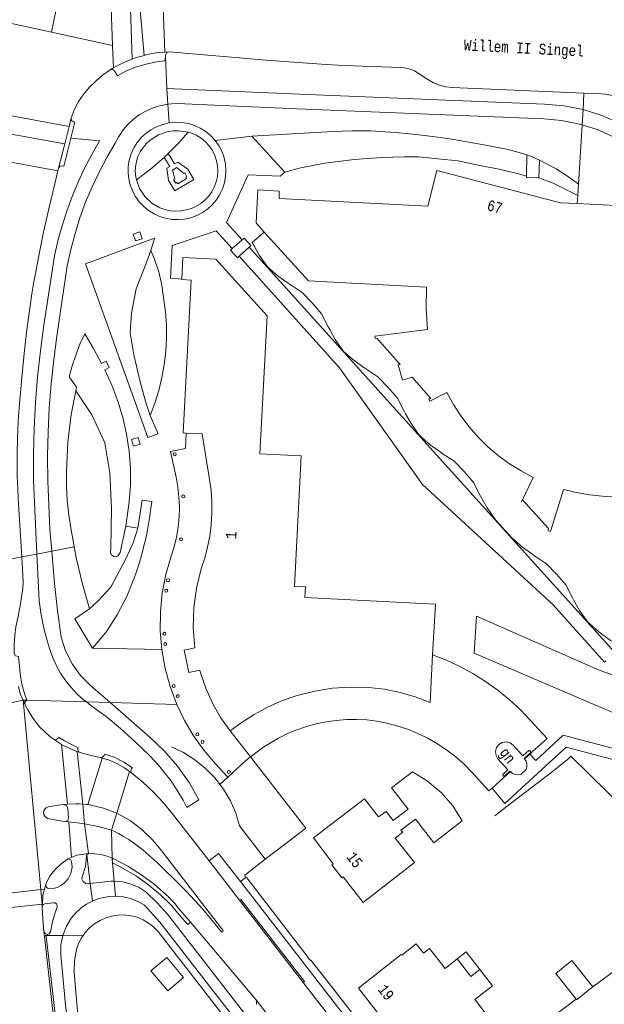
# Model space of a CAD drawing. Header units: metres. Extents: x 196790 to 198335, y 354523 to 356036.
# Tile 22 of 108: x 197058 to 197155, y 355551 to 355715. Entities that reach past the tile are written whole.
import ezdxf

# ---------------------------------------------------------------- set-up
doc = ezdxf.new("R2010")
doc.units = ezdxf.units.M
doc.linetypes.add('DGN Style 2', pattern=[186.027128, 111.616277, -74.410851])
for name, color, linetype, lineweight in [('afdak', 252, 'DGN Style 2', 18), ('bij- of bedrijfsgebouw', 252, 'Continuous', 18), ('functiescheiding', 252, 'Continuous', 18), ('hoofdgebouw', 252, 'Continuous', 18), ('hoofdgebouw maaiveld', 252, 'Continuous', 18), ('huisnummer BAG', 252, 'Continuous', 18), ('kant asfaltverharding', 252, 'Continuous', 18), ('kant betonverharding', 252, 'Continuous', 18), ('kant klinkerverharding', 252, 'Continuous', 18), ('kant muur (extern)', 252, 'Continuous', 18), ('kant onverhard', 252, 'Continuous', 18), ('kant stolverharding', 252, 'Continuous', 18), ('kant tegelverharding', 252, 'Continuous', 18), ('overbouw', 252, 'Continuous', 18), ('overige afscheidingen', 252, 'Continuous', 18), ('overige opstallen geen pand', 252, 'Continuous', 18), ('raster', 252, 'Continuous', 18), ('steunpilaar gebouw', 252, 'Continuous', 18), ('straatnaam', 252, 'Continuous', 18), ('tuinhuis', 252, 'DGN Style 2', 18), ('vlakafsluiter grijs', 252, 'DGN Style 2', 18)]:
    doc.layers.add(name, color=color, linetype=linetype, lineweight=lineweight)
doc.styles.add('Style-Courier New', font='cour.ttf')

# ---------------------------------------------------------------- blocks, each defined once
blk = doc.blocks.new('S505')
at = {"layer": 'steunpilaar gebouw', "linetype": 'Continuous', "lineweight": 0}
blk.add_circle((0, 0), 0.25, dxfattribs=at)

msp = doc.modelspace()

# ---------------------------------------------------------------- linework, layer by layer
at = {"layer": 'afdak', "flags": 128}
msp.add_lwpolyline([(197134.552, 355556.712), (197132.268, 355559.653), (197130.76, 355558.482)], dxfattribs=at)
at = {"layer": 'bij- of bedrijfsgebouw', "flags": 128}
for points in [[(197150.654, 355551.764), (197147.239, 355556.081), (197149.956, 355558.23), (197153.433, 355553.832)], [(197153.433, 355553.832), (197153.443, 355553.82), (197150.727, 355551.672), (197150.654, 355551.764)]]:
    msp.add_lwpolyline(points, dxfattribs=at)
at = {"layer": 'functiescheiding'}
for p, q in [((197072.832, 355721.048), (197073.18, 355711.169)), ((197076.044, 355720.646), (197076.459, 355708.892)), ((197077.523, 355720.461), (197078.466, 355709.51)), ((197081.525, 355719.961), (197081.936, 355710.066)), ((197073.18, 355711.169), (197073.313, 355707.407)), ((197082.268, 355704.002), (197082.001, 355709.292)), ((197104.472, 355703.051), (197082.268, 355704.002)), ((197054.104, 355699.819), (197065.911, 355697.648)), ((197053.372, 355696.877), (197065.173, 355694.708)), ((197052.259, 355692.399), (197064.057, 355690.23)), ((197051.624, 355600.383), (197058.219, 355601.732)), ((197069.572, 355600.861), (197068.801, 355601.439)), ((197065.649, 355584.341), (197064.66, 355594.319)), ((197068.19, 355584.38), (197067.251, 355593.156)), ((197069.06, 355584.286), (197071.423, 355592.07)), ((197073.917, 355582.842), (197076.033, 355589.811)), ((197066.297, 355575.443), (197065.88, 355581.391)), ((197069.13, 355576.119), (197068.488, 355581.089)), ((197073.121, 355575.323), (197072.993, 355580)), ((197073.129, 355575.042), (197073.121, 355575.323)), ((197054.974, 355569.387), (197061.16, 355570.069)), ((197061.16, 355570.069), (197061.804, 355570.14)), ((197055.235, 355566.953), (197061.385, 355567.654)), ((197061.385, 355567.654), (197061.441, 355567.66))]:
    msp.add_line(p, q, dxfattribs=at)
at = {"layer": 'functiescheiding', "flags": 128}
for points in [[(197072.751, 355707.08), (197073.189, 355707.162), (197073.513, 355706.904), (197074.019, 355706.087), (197075.392, 355706.851), (197076.995, 355707.529), (197078.797, 355708.069), (197080.534, 355708.457), (197081.934, 355708.609), (197082.001, 355709.292)], [(197082.001, 355709.292), (197082.032, 355709.608), (197082.246, 355709.997), (197082.626, 355710.106)], [(197104.472, 355703.051), (197145.394, 355701.385), (197148.6, 355701.088), (197151.811, 355700.449)], [(197065.615, 355674.354), (197066.196, 355677.045), (197066.901, 355679.716), (197067.729, 355682.357), (197068.679, 355684.96), (197069.747, 355687.517), (197070.93, 355690.019), (197072.223, 355692.46), (197073.622, 355694.831), (197074.219, 355695.972), (197074.949, 355697.043), (197075.798, 355698.023), (197076.748, 355698.893), (197077.649, 355699.557), (197078.626, 355700.137), (197079.667, 355700.622), (197080.756, 355701.001), (197081.879, 355701.269), (197082.437, 355701.344)], [(197082.437, 355701.344), (197083.016, 355701.421), (197084.152, 355701.459), (197085.269, 355701.386), (197104.04, 355700.582)], [(197104.04, 355700.582), (197145.256, 355698.904), (197148.24, 355698.626), (197151.228, 355698.026), (197151.651, 355697.893)], [(197151.811, 355700.449), (197154.972, 355699.464), (197158.028, 355698.141), (197160.925, 355696.5), (197163.616, 355694.571), (197166.062, 355692.394), (197168.231, 355690.015), (197170.333, 355687.35), (197172.321, 355684.599), (197180.071, 355672.846), (197182.907, 355668.859), (197186.024, 355665.072), (197189.4, 355661.515), (197193.01, 355658.212), (197210.835, 355643.025)], [(197066.265, 355699.059), (197066.335, 355698.621), (197066.674, 355698.398), (197066.862, 355698.352), (197066.19, 355695.668)], [(197151.651, 355697.893), (197154.17, 355697.1), (197157.011, 355695.856), (197159.702, 355694.313), (197162.196, 355692.501), (197164.457, 355690.456), (197166.457, 355688.224), (197168.954, 355685.016), (197171.273, 355681.677), (197176.336, 355673.947), (197178.348, 355670.989), (197180.466, 355668.098), (197182.687, 355665.279), (197185.007, 355662.538), (197187.421, 355659.88), (197189.926, 355657.311), (197192.516, 355654.833), (197195.186, 355652.452), (197208.865, 355640.679)], [(197066.19, 355695.668), (197070.974, 355695.203), (197069.698, 355692.963), (197068.511, 355690.666), (197067.418, 355688.319), (197066.422, 355685.927), (197065.525, 355683.496), (197064.73, 355681.032), (197064.038, 355678.541), (197063.45, 355676.031)], [(197066.19, 355695.668), (197065.026, 355691.021), (197064.829, 355691.064), (197064.41, 355691.019), (197064.162, 355690.682)], [(197060.507, 355626.17), (197060.327, 355629.887), (197059.977, 355638.507), (197059.954, 355642.821), (197060.06, 355647.134), (197060.291, 355651.467), (197060.641, 355655.792), (197061.109, 355660.106), (197061.697, 355664.405), (197063.45, 355676.031)], [(197063.014, 355626.653), (197062.716, 355630.266), (197062.358, 355638.417), (197062.316, 355642.496), (197062.4, 355646.575), (197062.601, 355650.592), (197062.915, 355654.601), (197063.339, 355658.6), (197063.873, 355662.586), (197065.615, 355674.354)], [(197072.768, 355601.329), (197069.487, 355604.175), (197067.812, 355605.874), (197066.404, 355607.837), (197065.321, 355609.996), (197064.596, 355612.269), (197063.977, 355616.752), (197063.46, 355621.247), (197063.014, 355626.653)], [(197062.633, 355610.359), (197062.286, 355611.511), (197061.69, 355613.75), (197061.237, 355616.028), (197060.931, 355618.33), (197060.774, 355620.642), (197060.507, 355626.17)], [(197068.801, 355601.439), (197068.388, 355601.748), (197067.27, 355602.742), (197066.233, 355603.835), (197065.29, 355605.016), (197064.451, 355606.274), (197063.725, 355607.594), (197063.118, 355608.961), (197062.633, 355610.359)], [(197058.835, 355601.715), (197058.87, 355601.742), (197058.379, 355603.005), (197058.009, 355604.4), (197057.805, 355605.738), (197057.448, 355609.04), (197056.949, 355609.137), (197056.732, 355609.527)], [(197058.557, 355600.988), (197058.513, 355601.47), (197058.835, 355601.715)], [(197074.49, 355597.027), (197072.093, 355599.024), (197069.572, 355600.861)], [(197087.613, 355585.103), (197085.967, 355587.982), (197084.044, 355590.702), (197081.868, 355593.224), (197079.47, 355595.515), (197072.768, 355601.329)], [(197074.49, 355597.027), (197076.948, 355594.788), (197079.337, 355592.474), (197080.242, 355591.535), (197081.109, 355590.561), (197081.937, 355589.553), (197082.723, 355588.512), (197083.512, 355587.373), (197084.256, 355586.205), (197084.951, 355585.007), (197085.595, 355583.781), (197087.613, 355585.103)], [(197067.597, 355593.05), (197067.42, 355593.196), (197067.385, 355593.619), (197067.447, 355593.793), (197066.295, 355594.307), (197065.116, 355594.927), (197064.147, 355595.551), (197064.026, 355595.358), (197063.683, 355595.136), (197063.319, 355595.243)], [(197076.421, 355589.521), (197076.227, 355589.893), (197076.361, 355590.291), (197076.486, 355590.443), (197075.076, 355591.376), (197073.464, 355592.199), (197071.805, 355592.737), (197071.794, 355592.505), (197071.496, 355592.187), (197071.174, 355592.149)]]:
    msp.add_lwpolyline(points, dxfattribs=at)
at = {"layer": 'hoofdgebouw'}
for p, q in [((197150.841, 355684.748), (197157.338, 355684.442)), ((197130.76, 355558.482), (197133.062, 355555.536)), ((197133.062, 355555.536), (197134.552, 355556.712)), ((197133.859, 355551.594), (197136.681, 355547.878))]:
    msp.add_line(p, q, dxfattribs=at)
at = {"layer": 'hoofdgebouw', "flags": 128}
for points in [[(197150.841, 355684.748), (197148.027, 355684.881), (197127.377, 355690.245), (197125.854, 355684.311), (197101.03, 355685.598), (197101.05, 355686.826), (197097.483, 355687.039), (197097.163, 355681.506), (197098.531, 355679.988)], [(197098.531, 355679.988), (197105.902, 355671.813), (197125.662, 355670.796), (197125.581, 355667.23), (197125.822, 355663.672), (197116.992, 355662.602), (197117.061, 355662.192), (197117.348, 355662.23), (197121.231, 355657.865), (197120.902, 355657.816), (197121.648, 355655.239), (197123.246, 355655.712), (197126.363, 355652.154), (197126.023, 355652.089), (197126.232, 355651.697), (197129.058, 355653.142), (197130.141, 355651.155), (197131.377, 355649.238), (197132.759, 355647.406), (197134.277, 355645.678), (197135.919, 355644.067), (197137.671, 355642.587), (197139.518, 355641.247), (197141.442, 355640.056), (197143.477, 355638.934), (197141.543, 355634.893), (197141.707, 355635.224), (197146.065, 355630.42), (197145.967, 355630.049), (197146.368, 355629.954), (197148.538, 355636.948), (197150.695, 355636.448), (197152.88, 355636.068), (197155.082, 355635.81), (197157.292, 355635.676)], [(197126.675, 355609.309), (197127.126, 355617.762), (197105.304, 355618.895), (197105.399, 355620.669), (197103.604, 355620.76), (197104.72, 355642.587), (197097.806, 355642.933), (197099.003, 355665.959), (197090.442, 355675.463), (197084.934, 355675.74), (197084.745, 355672.102)], [(197084.745, 355672.102), (197084.741, 355672.028), (197086.297, 355671.948), (197084.989, 355646.396), (197085.458, 355646.373)], [(197142.022, 355591.934), (197142.287, 355591.546), (197142.435, 355591.078), (197142.44, 355590.587), (197142.309, 355590.136), (197141.435, 355589.34), (197140.969, 355589.257), (197140.479, 355589.312), (197140.026, 355589.507), (197139.663, 355589.81)], [(197115.267, 355585.23), (197117.635, 355582.245), (197118.91, 355583.153), (197120.095, 355581.648), (197122.561, 355583.529), (197119.811, 355587.091), (197123.293, 355589.763), (197125.833, 355588.221), (197128.104, 355586.307), (197130.053, 355584.065), (197131.634, 355581.55), (197126.884, 355577.887), (197123.831, 355581.866), (197121.384, 355580.011), (197121.68, 355579.678), (197120.431, 355578.696), (197123.669, 355574.603), (197115.05, 355567.909), (197111.723, 355572.192), (197111.522, 355572.062), (197109.843, 355574.218), (197110.069, 355574.402), (197106.766, 355578.703), (197115.267, 355585.23)], [(197122.516, 355543.021), (197114.304, 355553.62), (197121.41, 355559.253), (197121.527, 355559.101), (197123.938, 355560.986), (197125.145, 355559.445), (197126.158, 355560.235), (197128.754, 355556.916), (197130.76, 355558.482)], [(197134.552, 355556.712), (197136.653, 355554.006), (197133.752, 355551.735), (197133.859, 355551.594)]]:
    msp.add_lwpolyline(points, dxfattribs=at)
at = {"layer": 'hoofdgebouw maaiveld', "flags": 128}
for points in [[(197085.458, 355646.373), (197088.126, 355646.243), (197089.4, 355638.629), (197089.651, 355636.763), (197089.781, 355634.872), (197089.788, 355632.969), (197089.67, 355631.065), (197089.428, 355629.173), (197089.064, 355627.305), (197088.582, 355625.472), (197087.985, 355623.686), (197087.187, 355620.46), (197086.743, 355617.147), (197086.665, 355613.805), (197086.952, 355610.494), (197085.129, 355610.083), (197085.908, 355606.366), (197087.764, 355606.734), (197087.876, 355606.335), (197088.742, 355603.742), (197089.868, 355601.237), (197091.237, 355598.855), (197092.829, 355596.633)], [(197126.675, 355609.309), (197126.249, 355601.325), (197123.771, 355602.277), (197121.225, 355603.027), (197118.616, 355603.561), (197115.97, 355603.856), (197112.959, 355603.921), (197109.955, 355603.719), (197106.98, 355603.256), (197104.056, 355602.54), (197101.569, 355601.695), (197099.168, 355600.631), (197096.865, 355599.371), (197094.666, 355597.936), (197092.829, 355596.633)], [(197139.663, 355589.81), (197139.601, 355589.884), (197138.705, 355589.056), (197138.627, 355589.114), (197138.535, 355589.055), (197138.408, 355589.203), (197138.489, 355589.272), (197138.423, 355589.342), (197139.248, 355590.08), (197137.593, 355591.953), (197137.27, 355592.497), (197137.172, 355593.174), (197137.35, 355593.835), (197137.735, 355594.337), (197138.278, 355594.662), (197138.955, 355594.764), (197139.617, 355594.588), (197140.12, 355594.205), (197141.732, 355592.411), (197142.768, 355593.324), (197142.838, 355593.241), (197142.92, 355593.304), (197143.077, 355593.124), (197143.023, 355593.067), (197143.075, 355592.997), (197141.955, 355592.003), (197142.022, 355591.934)]]:
    msp.add_lwpolyline(points, dxfattribs=at)
at = {"layer": 'kant asfaltverharding'}
for p, q in [((197082.626, 355710.106), (197081.936, 355710.066)), ((197098.838, 355708.717), (197082.626, 355710.106)), ((197073.313, 355707.407), (197072.751, 355707.08)), ((197066.265, 355699.059), (197065.911, 355697.648)), ((197065.911, 355697.648), (197065.173, 355694.708)), ((197065.173, 355694.708), (197064.162, 355690.682)), ((197064.057, 355690.23), (197064.162, 355690.682)), ((197058.557, 355600.988), (197058.227, 355601.732)), ((197064.66, 355594.319), (197063.319, 355595.243)), ((197067.597, 355593.05), (197067.251, 355593.156)), ((197071.423, 355592.07), (197071.048, 355592.177)), ((197076.421, 355589.521), (197076.033, 355589.811)), ((197138.764, 355584.46), (197136.61, 355587.046)), ((197065.052, 355584.306), (197065.649, 355584.341)), ((197065.293, 355581.455), (197065.88, 355581.391)), ((197066.297, 355575.443), (197065.759, 355575.207)), ((197094.4, 355568.294), (197089.298, 355574.885)), ((197061.804, 355570.14), (197062.022, 355570.963)), ((197061.417, 355567.307), (197061.441, 355567.66)), ((197105.045, 355554.546), (197094.4, 355568.294)), ((197086.223, 355564.612), (197097.1, 355551.722)), ((197061.79, 355562.303), (197061.715, 355563.056)), ((197061.947, 355562.415), (197061.79, 355562.303)), ((197109.437, 355548.872), (197105.045, 355554.546))]:
    msp.add_line(p, q, dxfattribs=at)
at = {"layer": 'kant asfaltverharding', "flags": 128}
for points in [[(197076.459, 355708.892), (197075.174, 355708.391), (197073.84, 355707.714), (197073.313, 355707.407)], [(197078.466, 355709.51), (197077.032, 355709.115), (197076.459, 355708.892)], [(197081.936, 355710.066), (197080.76, 355709.998), (197078.925, 355709.636), (197078.466, 355709.51)], [(197098.838, 355708.717), (197105.766, 355708.208), (197108.877, 355708.006), (197111.885, 355707.843), (197114.894, 355707.705), (197118.156, 355707.577), (197121.419, 355707.472), (197122.173, 355707.398), (197122.916, 355707.216), (197123.626, 355706.929), (197124.281, 355706.549), (197125.864, 355705.471), (197126.798, 355704.926), (197127.807, 355704.511), (197128.865, 355704.241), (197129.94, 355704.122), (197151.929, 355703.214)], [(197072.751, 355707.08), (197071.512, 355706.198), (197070.385, 355705.211), (197069.329, 355704.175), (197068.244, 355702.913), (197067.492, 355701.806), (197066.815, 355700.522), (197066.265, 355699.059)], [(197151.929, 355703.214), (197154.289, 355703.117), (197154.917, 355703.07), (197155.547, 355703.003), (197157.017, 355702.765), (197158.467, 355702.423)], [(197057.992, 355625.685), (197057.425, 355635.429), (197057.316, 355637.131), (197057.252, 355639.134), (197057.235, 355643.16), (197057.305, 355645.18), (197057.363, 355647.203), (197057.471, 355649.201), (197057.632, 355651.21), (197058.021, 355655.648), (197058.423, 355659.684), (197058.633, 355661.67), (197058.87, 355663.663), (197059.129, 355665.672), (197059.401, 355667.65), (197059.705, 355669.64), (197060.037, 355671.647), (197060.382, 355673.611), (197060.85, 355676.034), (197061.243, 355678.012), (197061.649, 355679.981), (197062.524, 355683.876), (197063.547, 355688.034), (197064.057, 355690.23)], [(197056.732, 355609.527), (197056.706, 355611.038), (197056.824, 355612.55), (197057.028, 355614.023), (197057.356, 355615.512), (197057.742, 355617.489), (197057.984, 355618.933), (197058.175, 355620.451), (197058.237, 355621.463), (197057.992, 355625.685)], [(197058.227, 355601.732), (197057.755, 355602.797), (197057.449, 355604.038)], [(197059.783, 355598.853), (197059.031, 355600.111), (197058.557, 355600.988)], [(197063.319, 355595.243), (197062.689, 355595.678), (197060.935, 355597.352), (197059.783, 355598.853)], [(197067.251, 355593.156), (197066.765, 355593.305), (197064.66, 355594.319)], [(197071.048, 355592.177), (197068.92, 355592.643), (197067.597, 355593.05)], [(197076.033, 355589.811), (197075.184, 355590.438), (197073.875, 355591.182), (197072.486, 355591.766), (197071.423, 355592.07)], [(197089.298, 355574.885), (197083.199, 355582.762), (197081.655, 355584.609), (197079.999, 355586.363), (197078.24, 355588.012), (197076.421, 355589.521)], [(197065.293, 355581.455), (197064.369, 355581.558), (197062.362, 355581.978), (197062.076, 355582.109), (197061.835, 355582.337), (197061.684, 355582.632), (197061.638, 355582.942), (197061.692, 355583.252), (197061.852, 355583.542), (197062.1, 355583.764), (197062.389, 355583.886), (197064.061, 355584.17), (197065.052, 355584.306)], [(197065.649, 355584.341), (197067.06, 355584.425), (197067.625, 355584.413), (197068.19, 355584.38)], [(197069.06, 355584.286), (197068.765, 355584.325), (197068.19, 355584.38)], [(197073.917, 355582.842), (197071.678, 355583.711), (197069.338, 355584.249), (197069.06, 355584.286)], [(197073.917, 355582.842), (197076.105, 355581.6), (197078.11, 355580.082), (197079.795, 355578.463), (197081.275, 355576.656), (197085.586, 355571.095), (197091.613, 355563.273), (197091.649, 355563.139), (197091.58, 355563.019), (197091.446, 355562.983), (197091.326, 355563.052), (197090.832, 355563.707), (197088.25, 355566.787), (197085.538, 355569.754), (197084.081, 355571.214), (197081.212, 355574.024), (197080.506, 355574.699), (197079.784, 355575.356), (197078.279, 355576.674), (197076.699, 355577.902), (197075.871, 355578.455), (197075.022, 355578.975), (197074.152, 355579.46), (197073.264, 355579.91), (197072.993, 355580)], [(197065.88, 355581.391), (197068.135, 355581.143), (197068.488, 355581.089)], [(197068.488, 355581.089), (197070.762, 355580.633), (197072.993, 355580)], [(197069.13, 355576.119), (197067.205, 355575.841), (197066.297, 355575.443)], [(197069.13, 355576.119), (197070.183, 355576.083), (197071.233, 355575.929), (197072.258, 355575.658), (197073.121, 355575.323)], [(197062.022, 355570.963), (197062.664, 355572.24), (197063.526, 355573.406), (197064.574, 355574.408), (197065.759, 355575.207)], [(197073.121, 355575.323), (197073.241, 355575.277), (197073.263, 355575.266)], [(197086.223, 355564.612), (197084.113, 355567.111), (197083.614, 355567.689), (197083.103, 355568.255), (197082.575, 355568.804), (197082.024, 355569.334), (197080.112, 355570.984), (197078.083, 355572.49), (197075.717, 355573.978), (197073.263, 355575.266)], [(197061.441, 355567.66), (197061.545, 355569.164), (197061.804, 355570.14)], [(197061.715, 355563.056), (197061.505, 355565.11), (197061.421, 355567.173), (197061.417, 355567.307)], [(197061.79, 355562.303), (197061.781, 355562.24), (197063.218, 355549.713), (197065.011, 355535.404), (197066.701, 355523.589), (197066.879, 355523.449), (197067.027, 355523.62), (197067.026, 355523.626)], [(197067.026, 355523.626), (197065.332, 355535.426), (197063.54, 355549.767), (197062.103, 355562.303), (197061.947, 355562.415)], [(197097.1, 355551.722), (197144.387, 355490.786), (197144.792, 355490.226), (197145.177, 355489.653), (197148.747, 355484.133)]]:
    msp.add_lwpolyline(points, dxfattribs=at)
at = {"layer": 'kant betonverharding'}
for p, q in [((197094.811, 355678.666), (197093.159, 355677.21)), ((197094.316, 355675.943), (197096.031, 355677.483))]:
    msp.add_line(p, q, dxfattribs=at)
at = {"layer": 'kant betonverharding', "flags": 128}
for points in [[(197085.815, 355696.674), (197084.17, 355696.915), (197083.317, 355696.89), (197082.468, 355696.764), (197081.639, 355696.538), (197080.849, 355696.217), (197079.44, 355695.334), (197078.824, 355694.773), (197078.271, 355694.121), (197077.8, 355693.389), (197077.427, 355692.595), (197077.163, 355691.757), (197077.014, 355690.9), (197076.98, 355690.046), (197077.053, 355689.216), (197077.15, 355688.709)], [(197077.15, 355688.709), (197077.677, 355687.24), (197078.557, 355685.898), (197079.73, 355684.803), (197081.088, 355684.034), (197081.909, 355683.746), (197082.78, 355683.557), (197083.682, 355683.478), (197084.595, 355683.516), (197085.495, 355683.671), (197086.361, 355683.937), (197087.172, 355684.305), (197087.914, 355684.76), (197088.594, 355685.306), (197089.212, 355685.953), (197089.748, 355686.692), (197090.181, 355687.505), (197090.499, 355688.37), (197090.693, 355689.262), (197090.764, 355690.155), (197090.718, 355691.025), (197090.557, 355691.9), (197090.27, 355692.77), (197089.856, 355693.609), (197089.322, 355694.388), (197088.683, 355695.083), (197087.96, 355695.675), (197087.176, 355696.151), (197086.36, 355696.505), (197086.089, 355696.595), (197085.815, 355696.674)], [(197096.031, 355677.483), (197096.282, 355677.708), (197095.169, 355678.982), (197094.811, 355678.666)], [(197094.316, 355675.943), (197094.036, 355675.691), (197092.901, 355676.982), (197093.159, 355677.21)]]:
    msp.add_lwpolyline(points, dxfattribs=at)
at = {"layer": 'kant klinkerverharding'}
for p, q in [((197096.433, 355695.986), (197101.945, 355689.993)), ((197082.474, 355693.096), (197081.797, 355692.459)), ((197151.031, 355687.972), (197150.919, 355686.074)), ((197150.919, 355686.074), (197150.841, 355684.748)), ((197077.395, 355630.484), (197075.401, 355630.812)), ((197092.829, 355596.633), (197096.211, 355592.267)), ((197098.708, 355575.162), (197102.346, 355577.974))]:
    msp.add_line(p, q, dxfattribs=at)
at = {"layer": 'kant klinkerverharding', "flags": 128}
for points in [[(197075.893, 355688.872), (197075.783, 355689.896), (197075.807, 355690.953), (197075.974, 355692.016), (197076.285, 355693.057), (197076.734, 355694.046), (197077.305, 355694.958), (197077.981, 355695.772), (197078.736, 355696.472), (197079.589, 355697.081), (197080.536, 355697.589), (197081.56, 355697.976), (197082.636, 355698.225)], [(197082.636, 355698.225), (197083.735, 355698.329), (197084.829, 355698.286), (197085.888, 355698.104), (197086.89, 355697.796), (197087.845, 355697.362), (197088.759, 355696.792), (197089.604, 355696.091), (197090.353, 355695.275)], [(197085.815, 355696.674), (197084.193, 355694.84), (197082.474, 355693.096)], [(197142.434, 355692.867), (197140.74, 355693.409), (197139.01, 355693.819), (197134.615, 355694.692), (197130.203, 355695.459), (197127.985, 355695.77), (197125.764, 355696.053), (197123.435, 355696.321), (197121.103, 355696.564), (197116.424, 355696.878), (197113.225, 355696.902), (197111.626, 355696.854), (197110.028, 355696.776), (197096.433, 355695.986)], [(197090.353, 355695.275), (197090.983, 355694.364), (197091.479, 355693.385), (197091.833, 355692.367), (197092.045, 355691.34), (197092.123, 355690.316), (197092.068, 355689.265), (197091.874, 355688.212), (197091.541, 355687.184), (197091.074, 355686.209), (197090.489, 355685.313), (197089.804, 355684.513), (197089.042, 355683.825), (197088.199, 355683.238), (197087.266, 355682.751), (197086.259, 355682.383), (197085.204, 355682.149), (197084.127, 355682.057), (197083.056, 355682.107), (197082.02, 355682.292), (197081.04, 355682.6), (197080.105, 355683.029), (197079.209, 355683.587), (197078.379, 355684.267), (197077.639, 355685.057), (197077.009, 355685.937), (197076.504, 355686.884), (197076.131, 355687.871), (197075.893, 355688.872)], [(197081.797, 355692.459), (197079.536, 355690.507), (197077.15, 355688.709)], [(197082.474, 355693.096), (197083.532, 355691.406), (197084.07, 355691.664), (197085.746, 355690.504), (197086.759, 355688.769), (197083.567, 355686.869), (197082.552, 355688.6), (197082.233, 355690.679), (197082.766, 355690.938), (197081.797, 355692.459)], [(197142.434, 355692.867), (197143.302, 355692.532), (197143.919, 355692.272), (197144.531, 355691.998)], [(197144.531, 355691.998), (197147.332, 355690.532), (197149.228, 355689.319), (197151.031, 355687.972)], [(197101.945, 355689.993), (197101.163, 355689.305), (197095.835, 355689.572), (197092.242, 355681.57), (197094.811, 355678.666)], [(197076.984, 355678.493), (197076.621, 355679.619), (197077.744, 355680.011), (197078.118, 355678.838), (197076.984, 355678.493)], [(197084.745, 355672.102), (197082.869, 355672.252), (197083.149, 355677.722), (197090.489, 355680.162), (197093.159, 355677.21)], [(197079.467, 355649.336), (197080.815, 355646.243), (197079.049, 355645.632), (197068.643, 355674.668), (197080.169, 355678.951), (197079.575, 355676.873)], [(197079.575, 355676.873), (197078.737, 355674.602), (197077.126, 355670.48), (197076.328, 355666.438), (197076.141, 355663.122), (197076.758, 355659.459), (197077.785, 355654.934), (197078.732, 355651.491), (197079.467, 355649.336)], [(197079.467, 355649.336), (197080.249, 355651.403), (197080.903, 355653.514), (197081.426, 355655.661), (197081.818, 355657.835), (197082.074, 355660.026), (197082.194, 355662.229), (197082.181, 355664.435), (197082.041, 355666.636), (197081.425, 355671.11), (197080.903, 355673.31), (197080.158, 355675.445), (197079.575, 355676.873)], [(197067.025, 355653.457), (197067.164, 355654.057), (197065.9, 355655.757), (197066.402, 355657.609), (197067.013, 355659.432), (197067.73, 355661.216), (197068.548, 355662.952), (197069.984, 355660.5), (197071.322, 355657.994), (197072.102, 355658.408), (197072.62, 355657.34), (197071.882, 355656.931), (197073.068, 355654.377), (197074.076, 355651.725), (197074.896, 355648.993), (197075.519, 355646.201), (197075.939, 355643.372), (197076.153, 355640.528), (197076.162, 355637.69), (197075.971, 355634.881), (197075.401, 355630.812)], [(197067.025, 355653.457), (197066.253, 355649.487), (197065.687, 355644.862), (197065.456, 355640.011), (197065.481, 355637.582), (197065.61, 355635.157), (197065.858, 355632.674), (197066.23, 355630.206), (197066.682, 355627.752), (197066.758, 355627.374)], [(197067.025, 355653.457), (197069.739, 355649.406), (197071.9, 355644.754), (197072.743, 355639.764), (197072.98, 355633.858), (197072.889, 355627.194), (197072.826, 355626.358), (197072.952, 355626.065), (197073.315, 355625.76), (197073.738, 355625.672), (197074.067, 355625.891), (197074.446, 355626.44), (197075.401, 355630.812)], [(197077.815, 355644.518), (197076.696, 355644.175), (197076.349, 355645.297), (197077.475, 355645.646), (197077.815, 355644.518)], [(197069.818, 355610.412), (197072.034, 355613.077), (197073.963, 355615.979), (197075.571, 355619.071), (197076.833, 355622.299), (197077.12, 355623.106), (197077.394, 355623.917), (197077.653, 355624.733), (197077.896, 355625.554), (197078.17, 355626.551), (197078.427, 355627.552), (197078.664, 355628.558), (197078.878, 355629.569), (197079.122, 355630.849), (197079.341, 355632.134), (197079.531, 355633.423), (197079.714, 355634.957), (197078.148, 355635.145), (197077.395, 355630.484)], [(197077.395, 355630.484), (197076.627, 355628.051), (197075.398, 355625.364), (197072.865, 355620.612), (197070.706, 355618.294), (197069.311, 355617.007)], [(197066.758, 355627.374), (197067.171, 355625.306), (197068.146, 355621.132), (197069.311, 355617.007)], [(197069.311, 355617.007), (197066.857, 355615.351), (197069.818, 355610.412)], [(197165.246, 355597.645), (197161.107, 355597.867), (197133.61, 355609.605), (197134.005, 355615.761), (197154.529, 355606.76), (197158.197, 355605.471)], [(197142.914, 355592.736), (197143.899, 355591.658), (197148.468, 355595.891), (197167.864, 355590.738), (197171.998, 355586.121), (197173.015, 355587.048)], [(197174.799, 355586.207), (197171.862, 355583.541), (197166.847, 355589.144), (197148.998, 355593.861), (197138.764, 355584.46)], [(197102.346, 355577.974), (197105.469, 355580.37), (197096.211, 355592.267)], [(197095.445, 355572.073), (197095.314, 355572.24), (197095.282, 355572.515), (197098.708, 355575.162)], [(197069.801, 355568.165), (197070.722, 355568.524), (197071.682, 355568.781), (197072.665, 355568.931), (197073.653, 355568.971)], [(197097.1, 355551.722), (197097.236, 355551.424), (197097.257, 355551.097), (197097.235, 355550.89)]]:
    msp.add_lwpolyline(points, dxfattribs=at)
at = {"layer": 'kant muur (extern)'}
msp.add_line((197137.067, 355582.41), (197139.152, 355584.016), dxfattribs=at)
at = {"layer": 'kant muur (extern)', "flags": 128}
for points in [[(197083.047, 355593.927), (197085.035, 355592.976), (197086.939, 355591.777), (197088.713, 355590.34), (197090.314, 355588.691), (197091.106, 355587.65)], [(197139.152, 355584.016), (197146.194, 355589.442), (197147.51, 355590.451), (197149.515, 355592.061), (197149.491, 355592.088), (197149.748, 355592.356), (197159.039, 355583.277), (197158.986, 355583.216), (197164.694, 355577.537)], [(197091.106, 355587.65), (197091.706, 355586.862), (197092.862, 355584.894), (197093.765, 355582.833), (197094.409, 355580.725)]]:
    msp.add_lwpolyline(points, dxfattribs=at)
at = {"layer": 'kant onverhard', "flags": 128}
for points in [[(197096.031, 355677.483), (197137.02, 355631.991), (197157.105, 355609.687), (197156.661, 355609.257)], [(197155.624, 355608.327), (197155.383, 355608.113), (197146.806, 355617.68), (197124.983, 355637.79), (197111.097, 355657.304), (197094.316, 355675.943)]]:
    msp.add_lwpolyline(points, dxfattribs=at)
at = {"layer": 'kant stolverharding'}
for p, q in [((197142.434, 355692.867), (197142.355, 355689.347)), ((197144.441, 355689.045), (197144.531, 355691.998))]:
    msp.add_line(p, q, dxfattribs=at)
at = {"layer": 'kant stolverharding', "flags": 128}
msp.add_lwpolyline([(197142.355, 355689.347), (197142.349, 355689.081), (197144.441, 355689.045)], dxfattribs=at)
at = {"layer": 'kant tegelverharding'}
for p, q in [((197068.488, 355581.089), (197068.19, 355584.38)), ((197073.917, 355582.842), (197072.993, 355580)), ((197069.13, 355576.119), (197068.877, 355575.881)), ((197068.877, 355575.881), (197069.454, 355571.073)), ((197073.129, 355575.042), (197073.263, 355575.266)), ((197073.173, 355574.543), (197073.129, 355575.042)), ((197073.439, 355571.494), (197073.173, 355574.543)), ((197094.568, 355571.412), (197095.445, 355572.073)), ((197069.454, 355571.073), (197069.801, 355568.165)), ((197073.653, 355568.971), (197073.439, 355571.494)), ((197155.107, 355493.368), (197094.568, 355571.412))]:
    msp.add_line(p, q, dxfattribs=at)
at = {"layer": 'kant tegelverharding', "flags": 128}
for points in [[(197065.293, 355581.455), (197065.69, 355581.653), (197065.832, 355582.073), (197065.725, 355583.58), (197065.516, 355584.061), (197065.052, 355584.306)], [(197068.877, 355575.881), (197068.82, 355575.739), (197068.801, 355575.587), (197068.648, 355573.936), (197068.132, 355572.36), (197068.061, 355571.905), (197068.251, 355571.409), (197068.675, 355571.09), (197069.132, 355571.034), (197069.454, 355571.073)], [(197094.568, 355571.412), (197090.904, 355576.127), (197089.298, 355574.885)], [(197065.759, 355575.207), (197066.128, 355575.11), (197066.319, 355574.779), (197066.412, 355573.8), (197066.222, 355572.794), (197065.754, 355571.884), (197065.079, 355571.169), (197064.535, 355570.746), (197063.904, 355570.435), (197063.223, 355570.258), (197062.535, 355570.221), (197062.305, 355570.295), (197062.108, 355570.474), (197062.009, 355570.721), (197062.022, 355570.963)], [(197086.223, 355564.612), (197085.756, 355564.226), (197084.371, 355565.811), (197083.005, 355567.407), (197081.196, 355569.194), (197079.239, 355570.832), (197077.153, 355572.302), (197074.961, 355573.591), (197073.173, 355574.543)], [(197119.876, 355540.91), (197110.368, 355553.106), (197106.342, 355558.306), (197106.207, 355558.259), (197105.894, 355558.592), (197105.896, 355558.731), (197095.636, 355572.057), (197095.445, 355572.073)], [(197069.454, 355571.073), (197072.411, 355571.43), (197072.924, 355571.478), (197073.439, 355571.494)], [(197096.782, 355547.346), (197082.334, 355565.97), (197080.648, 355567.881), (197078.819, 355569.656), (197077.61, 355570.429), (197076.277, 355571.007), (197074.868, 355571.366), (197073.439, 355571.494)], [(197218.613, 355387.394), (197081.075, 355564.647), (197078.492, 355567.486), (197077.377, 355568.103), (197076.176, 355568.565), (197074.922, 355568.856), (197073.653, 355568.971)], [(197061.715, 355563.056), (197061.888, 355562.715), (197062.241, 355562.57), (197062.604, 355562.692), (197062.798, 355563.021), (197063.198, 355564.981), (197063.833, 355566.878), (197063.917, 355567.153), (197063.938, 355567.412), (197063.817, 355567.682), (197063.576, 355567.852), (197063.318, 355567.882), (197061.868, 355567.709), (197061.58, 355567.579), (197061.417, 355567.307)], [(197064.862, 355562.428), (197065.466, 355563.979), (197066.331, 355565.369), (197067.059, 355566.221), (197067.892, 355566.983), (197068.814, 355567.635), (197069.801, 355568.165)], [(197094.4, 355568.294), (197094.601, 355568.441), (197105.244, 355554.716), (197105.045, 355554.546)], [(197068.303, 355562.443), (197068.606, 355562.88), (197069.344, 355563.681), (197070.184, 355564.373), (197071.103, 355564.938), (197072.071, 355565.366), (197073.059, 355565.655), (197074.077, 355565.813), (197075.135, 355565.836), (197076.207, 355565.714), (197077.261, 355565.445), (197078.269, 355565.033), (197079.202, 355564.492), (197080.038, 355563.843), (197080.761, 355563.109), (197091.488, 355549.236)], [(197071.272, 355512.064), (197069.973, 355518.128), (197069.268, 355521.695), (197068.689, 355525.285), (197067.317, 355534.887), (197067.057, 355536.877), (197066.814, 355538.875), (197065.47, 355549.532), (197065.327, 355550.749), (197065.205, 355551.973), (197064.553, 355559.155), (197064.554, 355560.792), (197064.862, 355562.428)], [(197070.509, 355522.25), (197068.379, 355539.891), (197067.729, 355545.15), (197067.276, 355550.429), (197066.76, 355556.274), (197066.841, 355558.191), (197067.166, 355560.081), (197067.509, 355561.052), (197067.991, 355561.995), (197068.303, 355562.443)]]:
    msp.add_lwpolyline(points, dxfattribs=at)
at = {"layer": 'overbouw'}
msp.add_line((197142.914, 355592.736), (197142.022, 355591.934), dxfattribs=at)
at = {"layer": 'overbouw', "flags": 128}
for points in [[(197081.428, 355610.186), (197081.157, 355613.351), (197081.179, 355616.511), (197081.489, 355619.655), (197082.085, 355622.758), (197082.96, 355625.795), (197083.457, 355627.378), (197083.848, 355629.003), (197084.128, 355630.659), (197084.293, 355632.334), (197084.342, 355634.016), (197084.275, 355635.694), (197084.094, 355637.355), (197083.802, 355638.989), (197082.876, 355643.307), (197085.36, 355643.828), (197085.458, 355646.373)], [(197083.935, 355601.019), (197082.831, 355603.997), (197081.99, 355607.06), (197081.428, 355610.186)], [(197142.914, 355592.736), (197143.297, 355593.081), (197145.803, 355595.307), (197143, 355598.418), (197141.297, 355600.195), (197139.476, 355601.872), (197137.547, 355603.439), (197135.519, 355604.885), (197133.405, 355606.202), (197131.218, 355607.382), (197128.97, 355608.419), (197126.675, 355609.309)], [(197092.436, 355588.861), (197090.366, 355591.1), (197088.443, 355593.364), (197086.717, 355595.781), (197085.208, 355598.337), (197083.935, 355601.019)], [(197096.211, 355592.267), (197098.468, 355593.961), (197100.89, 355595.409), (197102.408, 355596.15), (197103.974, 355596.795), (197105.578, 355597.339), (197107.209, 355597.779), (197108.877, 355598.118), (197110.566, 355598.354), (197112.267, 355598.485), (197113.969, 355598.511), (197115.67, 355598.426), (197117.364, 355598.224), (197119.041, 355597.907), (197120.689, 355597.477), (197122.458, 355596.887), (197124.189, 355596.181), (197125.87, 355595.364), (197127.491, 355594.441), (197129.045, 355593.41), (197130.526, 355592.267), (197131.921, 355591.021), (197133.221, 355589.683), (197136.08, 355586.566), (197136.61, 355587.046)], [(197096.211, 355592.267), (197095.367, 355591.53), (197092.436, 355588.861)], [(197136.61, 355587.046), (197139.083, 355589.288), (197139.663, 355589.81)]]:
    msp.add_lwpolyline(points, dxfattribs=at)
at = {"layer": 'overige afscheidingen', "flags": 128}
for points in [[(197101.945, 355689.993), (197104.344, 355690.646), (197108.651, 355691.52), (197113.539, 355692.102), (197118.137, 355692.451), (197121.919, 355692.568), (197124.364, 355692.568), (197128.088, 355692.16), (197130.94, 355691.869), (197134.257, 355691.17), (197138.098, 355690.413), (197141.473, 355689.598), (197142.355, 355689.347)], [(197144.441, 355689.045), (197146.821, 355688.165), (197149.514, 355686.833), (197150.919, 355686.074)]]:
    msp.add_lwpolyline(points, dxfattribs=at)
at = {"layer": 'overige opstallen geen pand', "flags": 128}
msp.add_lwpolyline([(197083.386, 355688.749), (197083.575, 355688.88), (197083.22, 355690.319), (197083.935, 355690.753), (197085.061, 355689.776), (197085.25, 355689.866), (197085.564, 355689.215), (197085.399, 355689.124), (197085.548, 355688.943), (197084.058, 355688.046), (197083.938, 355688.25), (197083.739, 355688.141), (197083.386, 355688.749)], dxfattribs=at)
at = {"layer": 'raster', "flags": 128}
for points in [[(197098.531, 355679.988), (197096.496, 355678.248), (197096.828, 355677.665)], [(197096.828, 355677.665), (197097.696, 355676.142), (197099.077, 355674.161), (197100.854, 355672.606), (197102.341, 355671.56)], [(197102.341, 355671.56), (197102.833, 355671.213), (197104.845, 355669.878), (197106.513, 355668.132), (197108.086, 355666.307), (197109.185, 355664.16), (197109.464, 355663.67)], [(197109.464, 355663.67), (197110.404, 355662.018), (197111.791, 355660.044), (197113.56, 355658.503), (197115.161, 355657.36)], [(197115.161, 355657.36), (197115.532, 355657.095), (197117.541, 355655.764), (197119.226, 355654.018), (197120.781, 355652.197), (197121.9, 355650.06), (197122.147, 355649.622)], [(197122.147, 355649.622), (197123.084, 355647.964), (197124.463, 355645.982), (197126.296, 355644.387), (197127.911, 355643.239)], [(197127.911, 355643.239), (197128.259, 355642.991), (197130.266, 355641.665), (197131.936, 355639.935), (197133.505, 355638.117), (197134.617, 355635.946), (197134.828, 355635.578)], [(197134.828, 355635.578), (197135.808, 355633.864), (197137.191, 355631.877), (197139.905, 355628.858), (197141.736, 355627.281), (197143.367, 355626.12)], [(197143.367, 355626.12), (197143.698, 355625.884), (197145.7, 355624.554), (197147.364, 355622.813), (197148.915, 355620.992), (197150.046, 355618.839), (197150.225, 355618.524)], [(197150.225, 355618.524), (197151.235, 355616.747), (197152.624, 355614.76), (197154.461, 355613.148), (197156.413, 355611.738), (197158.515, 355610.564), (197160.128, 355608.664), (197161.639, 355610.019)]]:
    msp.add_lwpolyline(points, dxfattribs=at)
at = {"layer": 'tuinhuis'}
for p, q in [((197079.595, 355556.476), (197082.238, 355558.721)), ((197082.238, 355558.721), (197085.055, 355555.404)), ((197082.412, 355553.16), (197079.595, 355556.476)), ((197085.055, 355555.404), (197082.412, 355553.16))]:
    msp.add_line(p, q, dxfattribs=at)
at = {"layer": 'vlakafsluiter grijs'}
for p, q in [((197062.948, 355713.396), (197055.575, 355715)), ((197082.437, 355701.344), (197082.268, 355704.002)), ((197151.929, 355703.214), (197151.811, 355700.449)), ((197082.636, 355698.225), (197082.437, 355701.344)), ((197151.651, 355697.893), (197151.811, 355700.449)), ((197151.651, 355697.893), (197151.031, 355687.972)), ((197090.353, 355695.275), (197096.433, 355695.986)), ((197063.014, 355626.653), (197060.507, 355626.17)), ((197066.758, 355627.374), (197063.014, 355626.653)), ((197046.207, 355623.414), (197057.992, 355625.685)), ((197060.507, 355626.17), (197057.992, 355625.685)), ((197069.818, 355610.412), (197081.428, 355610.186)), ((197058.219, 355601.732), (197061.16, 355570.069)), ((197058.219, 355601.732), (197058.227, 355601.732)), ((197058.227, 355601.732), (197058.835, 355601.715)), ((197058.835, 355601.715), (197068.801, 355601.439)), ((197068.801, 355601.439), (197072.768, 355601.329)), ((197072.768, 355601.329), (197083.935, 355601.019)), ((197091.106, 355587.65), (197092.436, 355588.861)), ((197094.409, 355580.725), (197098.708, 355575.162)), ((197061.16, 355570.069), (197061.385, 355567.654)), ((197153.433, 355553.832), (197173.953, 355569.108)), ((197061.385, 355567.654), (197061.417, 355567.307)), ((197061.947, 355562.415), (197064.862, 355562.428)), ((197068.303, 355562.443), (197064.862, 355562.428)), ((197144.905, 355547.484), (197150.654, 355551.764))]:
    msp.add_line(p, q, dxfattribs=at)
at = {"layer": 'vlakafsluiter grijs', "flags": 128}
msp.add_lwpolyline([(197073.18, 355711.169), (197062.948, 355713.396), (197065.054, 355723.636)], dxfattribs=at)

# ---------------------------------------------------------------- block references
at = {"layer": 'steunpilaar gebouw'}
for p in [(197083.561, 355642.845), (197084.999, 355635.796), (197084.634, 355628.625), (197082.45, 355621.778), (197082.151, 355620.049), (197081.844, 355612.841), (197081.977, 355611.111), (197083.401, 355604.107), (197084.073, 355602.425), (197087.347, 355596.016), (197088.221, 355594.75), (197092.616, 355589.737)]:
    msp.add_blockref('S505', p, dxfattribs=at)

# ---------------------------------------------------------------- texts
at = {"layer": 'huisnummer BAG', "style": 'Style-Courier New', "width": 0.694444}
for s, rotation, p in [('67', 345.46349, (197135.643, 355683.658)), ('1', 87.07753, (197093.85, 355628.644)), ('gn', 307.80965, (197137.737, 355592.927)), ('15', 307.52317, (197112.172, 355575.5)), ('19', 307.72927, (197117.414, 355553.352))]:
    msp.add_text(s, height=1.8, rotation=rotation, dxfattribs=at).set_placement(p)
at = {"layer": 'straatnaam', "style": 'Style-Courier New', "width": 0.694444}
msp.add_text('Willem II Singel', height=1.8, rotation=357.02033, dxfattribs=at).set_placement((197131.847, 355710.351))

doc.saveas('drawing.dxf')
